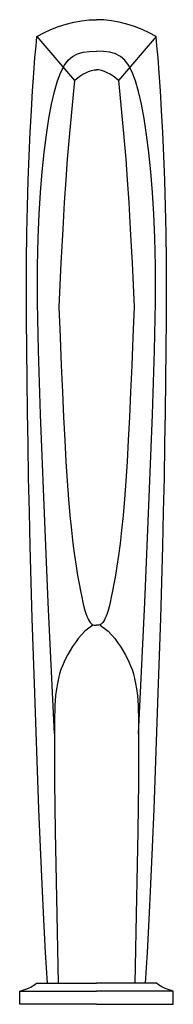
# Model space of a CAD drawing. Header units: millimetres. Extents: x 2562 to 2692, y 419 to 1259.
import ezdxf

# ---------------------------------------------------------------- set-up
doc = ezdxf.new("R2010")
doc.units = ezdxf.units.MM
doc.layers.add('G-PLANOTM', color=6, linetype='Continuous', lineweight=40)

msp = doc.modelspace()

# ---------------------------------------------------------------- linework, layer by layer
at = {"layer": 'G-PLANOTM', "lineweight": 25}
for points in [[(2576.15, 1244.86), (2581.99, 1248.09), (2588.14, 1250.95), (2594.51, 1253.43), (2601.02, 1255.51), (2607.61, 1257.16), (2614.17, 1258.36), (2620.64, 1259.1), (2626.93, 1259.35)], [(2677.7, 1244.86), (2671.86, 1248.09), (2665.72, 1250.95), (2659.34, 1253.43), (2652.83, 1255.51), (2646.25, 1257.16), (2639.68, 1258.36), (2633.21, 1259.1), (2626.93, 1259.35)], [(2585.04, 436.62), (2583.51, 462.74), (2582.02, 491.05), (2580.58, 521.16), (2579.2, 552.64), (2577.88, 585.1), (2576.61, 618.1), (2575.42, 651.26), (2574.29, 684.16), (2573.23, 716.45), (2572.25, 748.07), (2571.35, 779.04), (2570.53, 809.36), (2569.79, 839.03), (2569.13, 868.07), (2568.57, 896.48), (2568.1, 924.27), (2567.72, 951.45), (2567.45, 977.98), (2567.3, 1003.83), (2567.28, 1028.98), (2567.4, 1053.4), (2567.67, 1077.06), (2568.1, 1099.92), (2568.7, 1121.95), (2569.49, 1143.09), (2570.41, 1163.12), (2571.42, 1181.75), (2572.47, 1198.74), (2573.52, 1213.81), (2574.51, 1226.69), (2575.41, 1237.14), (2576.15, 1244.86)], [(2576.15, 1244.86), (2608.3, 1207.39)], [(2677.7, 1244.86), (2645.55, 1207.39)], [(2668.81, 436.62), (2670.34, 462.74), (2671.83, 491.05), (2673.27, 521.16), (2674.65, 552.64), (2675.98, 585.1), (2677.24, 618.1), (2678.43, 651.26), (2679.56, 684.16), (2680.62, 716.45), (2681.6, 748.07), (2682.5, 779.04), (2683.33, 809.36), (2684.06, 839.03), (2684.72, 868.07), (2685.28, 896.48), (2685.75, 924.27), (2686.13, 951.45), (2686.4, 977.98), (2686.55, 1003.83), (2686.57, 1028.98), (2686.46, 1053.4), (2686.19, 1077.06), (2685.75, 1099.92), (2685.15, 1121.95), (2684.37, 1143.09), (2683.44, 1163.12), (2682.43, 1181.75), (2681.38, 1198.74), (2680.33, 1213.81), (2679.34, 1226.69), (2678.44, 1237.14), (2677.7, 1244.86)], [(2591.1, 649.5), (2585.87, 761.76), (2581.97, 851.68), (2579.25, 922.32), (2577.56, 976.73), (2576.75, 1017.98), (2576.67, 1049.11), (2577.15, 1073.19), (2578.06, 1093.28), (2579.25, 1111.9), (2580.69, 1129.48), (2582.37, 1145.91), (2584.27, 1161.09), (2586.37, 1174.91), (2588.67, 1187.28), (2591.14, 1198.08), (2593.77, 1207.21), (2596.55, 1214.61), (2599.57, 1220.42), (2602.89, 1224.83), (2606.6, 1228.03), (2610.77, 1230.19), (2615.5, 1231.5), (2620.86, 1232.16), (2626.93, 1232.33)], [(2662.75, 649.5), (2667.98, 761.76), (2671.89, 851.68), (2674.6, 922.32), (2676.29, 976.73), (2677.1, 1017.98), (2677.19, 1049.11), (2676.7, 1073.19), (2675.8, 1093.28), (2674.6, 1111.9), (2673.16, 1129.48), (2671.48, 1145.91), (2669.58, 1161.09), (2667.48, 1174.91), (2665.18, 1187.28), (2662.71, 1198.08), (2660.09, 1207.21), (2657.3, 1214.61), (2654.28, 1220.42), (2650.96, 1224.83), (2647.26, 1228.03), (2643.08, 1230.19), (2638.35, 1231.5), (2633, 1232.16), (2626.93, 1232.33)], [(2608.3, 1207.39), (2610.38, 1209.35), (2612.69, 1211.13), (2615.16, 1212.71), (2617.7, 1214.06), (2620.23, 1215.15), (2622.67, 1215.96), (2624.93, 1216.47), (2626.93, 1216.64)], [(2645.55, 1207.39), (2643.48, 1209.35), (2641.16, 1211.13), (2638.69, 1212.71), (2636.15, 1214.06), (2633.62, 1215.15), (2631.19, 1215.96), (2628.93, 1216.47), (2626.93, 1216.64)], [(2608.3, 1207.39), (2605.67, 1180.49), (2603.62, 1158.9), (2602, 1140.36), (2600.66, 1122.6), (2599.43, 1103.37), (2598.15, 1080.4), (2596.68, 1051.42), (2594.85, 1014.17)], [(2645.55, 1207.39), (2648.19, 1180.49), (2650.23, 1158.9), (2651.85, 1140.36), (2653.19, 1122.6), (2654.42, 1103.37), (2655.7, 1080.4), (2657.17, 1051.42), (2659, 1014.17)], [(2594.85, 1014.17), (2595.91, 988.23), (2596.92, 963.91), (2597.91, 941.17), (2598.9, 919.99), (2599.89, 900.31), (2600.91, 882.12), (2601.98, 865.38), (2603.11, 850.04), (2604.32, 836.08), (2605.58, 823.43), (2606.88, 812.03), (2608.2, 801.82), (2609.51, 792.72), (2610.8, 784.67), (2612.04, 777.62), (2613.21, 771.49), (2614.3, 766.21), (2615.3, 761.72), (2616.24, 757.93), (2617.11, 754.77), (2617.93, 752.15), (2618.71, 750), (2619.45, 748.24), (2620.17, 746.79), (2620.88, 745.58), (2621.59, 744.59), (2622.32, 743.8), (2623.09, 743.19), (2623.92, 742.74), (2624.82, 742.44), (2625.82, 742.28), (2626.93, 742.22)], [(2659, 1014.17), (2657.95, 988.23), (2656.93, 963.91), (2655.94, 941.17), (2654.95, 919.99), (2653.96, 900.31), (2652.94, 882.12), (2651.87, 865.38), (2650.74, 850.04), (2649.54, 836.08), (2648.27, 823.43), (2646.97, 812.03), (2645.65, 801.82), (2644.34, 792.72), (2643.05, 784.67), (2641.81, 777.62), (2640.64, 771.49), (2639.55, 766.21), (2638.55, 761.72), (2637.61, 757.93), (2636.74, 754.77), (2635.92, 752.15), (2635.15, 750), (2634.4, 748.24), (2633.68, 746.79), (2632.98, 745.58), (2632.27, 744.59), (2631.53, 743.8), (2630.76, 743.19), (2629.93, 742.74), (2629.03, 742.44), (2628.03, 742.28), (2626.93, 742.22)], [(2623.81, 742.22), (2620.34, 739.81), (2617.12, 737.05), (2614.15, 734.03), (2611.42, 730.81), (2608.91, 727.45), (2606.61, 724.04), (2604.51, 720.62), (2602.6, 717.28), (2600.88, 714.05), (2599.32, 710.88), (2597.91, 707.66), (2596.65, 704.32), (2595.52, 700.76), (2594.52, 696.88), (2593.61, 692.61), (2592.81, 687.85), (2592.1, 682.15), (2591.53, 673.61), (2591.16, 659.98), (2591.05, 639.01), (2591.25, 608.45), (2591.83, 566.03), (2592.84, 509.5), (2594.35, 436.62)], [(2630.04, 742.22), (2633.52, 739.81), (2636.73, 737.05), (2639.7, 734.03), (2642.44, 730.81), (2644.95, 727.45), (2647.25, 724.04), (2649.34, 720.62), (2651.25, 717.28), (2652.98, 714.05), (2654.54, 710.88), (2655.94, 707.66), (2657.2, 704.32), (2658.33, 700.76), (2659.34, 696.88), (2660.24, 692.61), (2661.04, 687.85), (2661.75, 682.15), (2662.32, 673.61), (2662.69, 659.98), (2662.8, 639.01), (2662.6, 608.45), (2662.02, 566.03), (2661.01, 509.5), (2659.51, 436.62)], [(2561.53, 429.91), (2564.94, 431.02), (2567.55, 431.9), (2569.52, 432.62), (2571.03, 433.26), (2572.23, 433.91), (2573.3, 434.63), (2574.4, 435.51), (2575.69, 436.62)], [(2561.53, 418.55), (2561.53, 429.91), (2626.93, 429.91)], [(2575.69, 436.62), (2626.93, 436.62)], [(2678.16, 436.62), (2626.93, 436.62)], [(2692.32, 418.55), (2692.32, 429.91), (2626.93, 429.91)], [(2692.32, 429.91), (2688.91, 431.02), (2686.3, 431.9), (2684.33, 432.62), (2682.82, 433.26), (2681.62, 433.91), (2680.55, 434.63), (2679.45, 435.51), (2678.16, 436.62)], [(2626.93, 418.55), (2561.53, 418.55)], [(2626.93, 418.55), (2692.32, 418.55)]]:
    msp.add_lwpolyline(points, dxfattribs=at)

doc.saveas('drawing.dxf')
